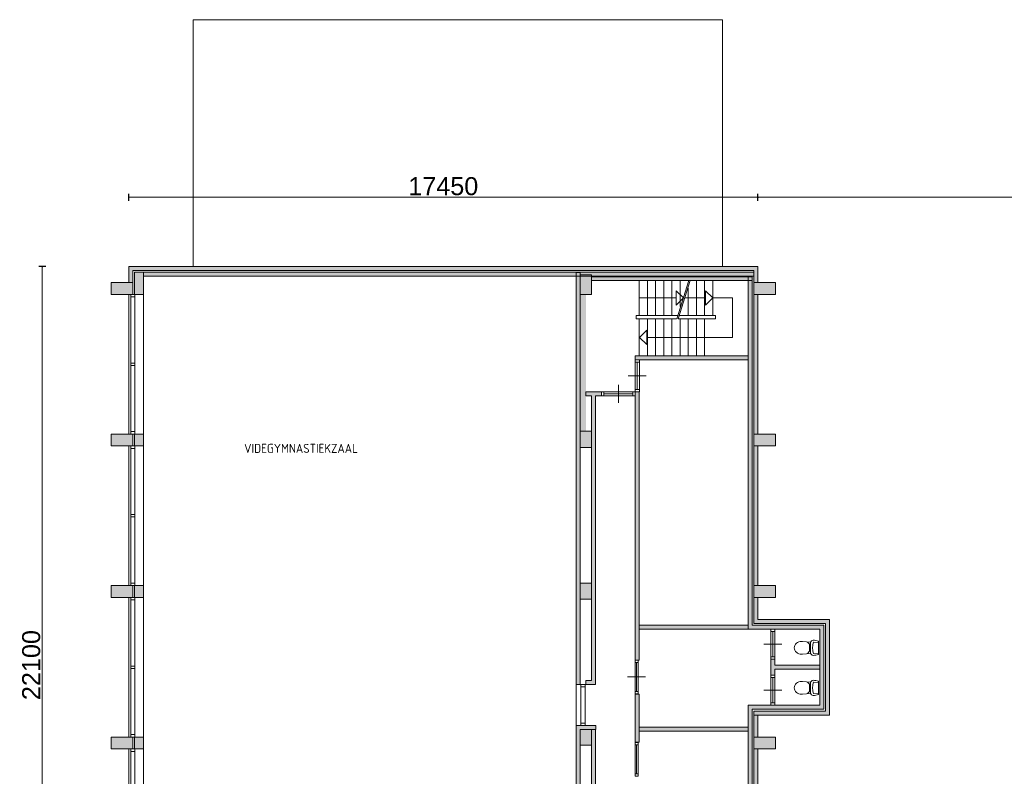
# Model space of a CAD drawing. Header units: millimetres. Extents: x 755778 to 1537169, y 90093 to 392038.
# Tile 120 of 134: x 1143142 to 1170454, y 367239 to 388218. Entities that reach past the tile are written whole.
import ezdxf

# ---------------------------------------------------------------- set-up
doc = ezdxf.new("R2010")
doc.units = ezdxf.units.MM
doc.layers.add('maatlijnen', color=7, linetype='Continuous')
doc.layers.add('NIV 3HB', color=7, linetype='Continuous')
doc.styles.add('2', font='iso', dxfattribs={"height": 250})
doc.styles.get("Standard").update_dxf_attribs({"font": 'arial.ttf'})
doc.dimstyles.new('even', dxfattribs={"dimtxt": 500, "dimasz": 50, "dimexe": 100, "dimexo": 0, "dimgap": 50, "dimtad": 1, "dimdec": 0, "dimzin": 0, "dimdsep": 46, "dimtxsty": 'Standard', "dimblk": 'DOT', "dimcen": 1, "dimclrd": 7, "dimclre": 7, "dimclrt": 7, "dimadec": 0, "dimazin": 0, "dimtfac": 1, "dimtdec": 0, "dimtofl": 0, "dimtmove": 0, "dimatfit": 2, "dimldrblk": 'DOT', "dimfxl": 100, "dimfxlon": 1, "dimtolj": 1, "dimtzin": 0, "dimlwd": 5, "dimarcsym": 0})

# ---------------------------------------------------------------- blocks, each defined once
blk = doc.blocks.new('_Dot')
at = {"color": 0, "linetype": 'ByBlock', "lineweight": -2}
blk.add_line((-0.5, 0), (-1, 0), dxfattribs=at)
at = {"color": 0, "linetype": 'ByBlock', "const_width": 0.5}
blk.add_lwpolyline([(-0.25, 0, 1), (0.25, 0, 1)], format="xyb", close=True, dxfattribs=at)
blk = doc.blocks.new('*D159')
at = {"layer": 'Defpoints', "color": 0, "lineweight": 5, "transparency": 16777216}
for p in [(1163616, 383294), (1146166, 381373), (1163616, 381373)]:
    blk.add_point(p, dxfattribs=at)
at = {"layer": 'maatlijnen', "color": 7, "lineweight": -2, "transparency": 16777216}
for p, q in [((1146166, 383194), (1146166, 383394)), ((1163616, 383194), (1163616, 383394))]:
    blk.add_line(p, q, dxfattribs=at)
at = {"layer": 'maatlijnen', "color": 7, "lineweight": 5, "transparency": 16777216}
blk.add_line((1146216, 383294), (1163566, 383294), dxfattribs=at)
at = {"layer": 'maatlijnen', "color": 7, "lineweight": 5, "transparency": 16777216, "xscale": 50, "yscale": 50, "zscale": 50, "rotation": 180}
blk.add_blockref('_Dot', (1146166, 383294), dxfattribs=at)
at = {"layer": 'maatlijnen', "color": 7, "lineweight": 5, "transparency": 16777216, "xscale": 50, "yscale": 50, "zscale": 50}
blk.add_blockref('_Dot', (1163616, 383294), dxfattribs=at)
at = {"layer": 'maatlijnen', "color": 7, "lineweight": 5, "transparency": 16777216, "insert": (1154891, 383599), "char_height": 500, "attachment_point": 5}
blk.add_mtext('\\A1;17450', dxfattribs=at)
blk = doc.blocks.new('*D160')
at = {"layer": 'Defpoints', "color": 0, "lineweight": 5, "transparency": 16777216}
for p in [(1146166, 381373), (1143768, 359273), (1146166, 359273)]:
    blk.add_point(p, dxfattribs=at)
at = {"layer": 'maatlijnen', "color": 7, "lineweight": -2, "transparency": 16777216}
for p, q in [((1143868, 381373), (1143668, 381373)), ((1143868, 359273), (1143668, 359273))]:
    blk.add_line(p, q, dxfattribs=at)
at = {"layer": 'maatlijnen', "color": 7, "lineweight": 5, "transparency": 16777216}
blk.add_line((1143768, 381323), (1143768, 359323), dxfattribs=at)
at = {"layer": 'maatlijnen', "color": 7, "lineweight": 5, "transparency": 16777216, "xscale": 50, "yscale": 50, "zscale": 50}
for p, rotation in [((1143768, 381373), 90), ((1143768, 359273), 270)]:
    blk.add_blockref('_Dot', p, dxfattribs=dict(at, rotation=rotation))
at = {"layer": 'maatlijnen', "color": 7, "lineweight": 5, "transparency": 16777216, "insert": (1143463, 370323), "char_height": 500, "attachment_point": 5, "rotation": 90}
blk.add_mtext('\\A1;22100', dxfattribs=at)
blk = doc.blocks.new('*D162')
at = {"layer": 'Defpoints', "color": 0, "lineweight": 5, "transparency": 16777216}
for p in [(1223616, 383294), (1163616, 381373), (1223616, 380933)]:
    blk.add_point(p, dxfattribs=at)
at = {"layer": 'maatlijnen', "color": 7, "lineweight": -2, "transparency": 16777216}
for p, q in [((1163616, 383194), (1163616, 383394)), ((1223616, 383194), (1223616, 383394))]:
    blk.add_line(p, q, dxfattribs=at)
at = {"layer": 'maatlijnen', "color": 7, "lineweight": 5, "transparency": 16777216}
blk.add_line((1163666, 383294), (1223566, 383294), dxfattribs=at)
at = {"layer": 'maatlijnen', "color": 7, "lineweight": 5, "transparency": 16777216, "xscale": 50, "yscale": 50, "zscale": 50, "rotation": 180}
blk.add_blockref('_Dot', (1163616, 383294), dxfattribs=at)
at = {"layer": 'maatlijnen', "color": 7, "lineweight": 5, "transparency": 16777216, "xscale": 50, "yscale": 50, "zscale": 50}
blk.add_blockref('_Dot', (1223616, 383294), dxfattribs=at)
at = {"layer": 'maatlijnen', "color": 7, "lineweight": 5, "transparency": 16777216, "insert": (1193616, 383599), "char_height": 500, "attachment_point": 5}
blk.add_mtext('\\A1;60000', dxfattribs=at)

msp = doc.modelspace()

# ---------------------------------------------------------------- hatches: boundary and pattern name
at = {"layer": 'NIV 3HB', "lineweight": 5}
for points in [[(1163616.2, 381373.1), (1146166.2, 381373.1), (1146166.2, 380928.1), (1146276.2, 380928.1), (1146276.2, 381263.1), (1163506.2, 381263.1), (1163506.2, 380928.1), (1163616.2, 380928.1)], [(1158576.2, 381103.1), (1158576.2, 381213.1), (1146576.2, 381213.1), (1146576.2, 381103.1)], [(1158686.2, 381148.1), (1158686.2, 381212), (1158576.2, 381212), (1158576.2, 369788.1), (1158686.2, 369788.1)], [(1159006.2, 381088.1), (1159006.2, 380988.1), (1163346.2, 380988.1), (1163346.2, 381088.1)], [(1165336.2, 371318.1), (1165336.2, 369208.1), (1163346.2, 369208.1), (1163346.2, 359578.1), (1163456.2, 359578.1), (1163456.2, 369098.1), (1165446.2, 369098.1), (1165446.2, 371428.1), (1163456.2, 371428.1), (1163456.2, 381088.1), (1163346.2, 381088.1), (1163346.2, 371318.1)], [(1158846.2, 380598.1), (1158686.2, 380598.1), (1158686.2, 376808.1), (1158846.2, 376808.1)], [(1163616.2, 380598.1), (1163506.2, 380598.1), (1163506.2, 376728.1), (1163616.2, 376728.1)], [(1163346.2, 378898.1), (1160216.2, 378898.1), (1160216.2, 378788.1), (1160330.2, 378788.1), (1162276.2, 378788.1), (1162386.2, 378788.1), (1163346.2, 378788.1)], [(1159281.1, 377898.1), (1158846.2, 377898.1), (1158846.2, 377788.1), (1159006.2, 377788.1), (1159006.2, 369898.1), (1158846.2, 369898.1), (1158846.2, 369788.1), (1159116.2, 369788.1), (1159116.2, 369898.1), (1159116.2, 377788.1), (1159281.1, 377788.1)], [(1160215.9, 370463), (1160325.9, 370463), (1160325.9, 377898.1), (1160215.9, 377898.1)], [(1163616.2, 376398.1), (1163506.2, 376398.1), (1163506.2, 372528.1), (1163616.2, 372528.1)], [(1165606.2, 371588.1), (1163616.2, 371588.1), (1163616.2, 372198.1), (1163506.2, 372198.1), (1163506.2, 371478.1), (1165496.2, 371478.1), (1165496.2, 369048.1), (1163506.2, 369048.1), (1163506.2, 368938.1), (1163616.2, 368938.1), (1165606.2, 368938.1)], [(1160325.9, 371428.1), (1160325.9, 371318.1), (1163346.2, 371318.1), (1163346.2, 371428.1)], [(1160325.9, 369519.7), (1160215.9, 369519.7), (1160215.9, 368186.6), (1160325.9, 368186.6)], [(1159121.1, 368648.1), (1158576.2, 368648.1), (1158576.2, 359928.1), (1158686.2, 359928.1), (1158686.2, 368538.1), (1159006.2, 368538.1), (1159121.1, 368538.1)], [(1160325.9, 368598.9), (1160325.9, 368488.9), (1163346.2, 368488.9), (1163346.2, 368598.9)], [(1163616.2, 367998.1), (1163506.2, 367998.1), (1163506.2, 364128.1), (1163616.2, 364128.1)]]:
    msp.add_hatch(color=7, dxfattribs=at).paths.add_polyline_path(points)
at = {"layer": 'NIV 3HB', "lineweight": 5, "true_color": 0x555d61}
h = msp.add_hatch(color=251, dxfattribs=at)
h.paths.add_polyline_path([(1146326.2, 381213.1), (1146576.2, 381213.1), (1146576.2, 380598.1), (1146326.2, 380598.1)])
h.paths.add_polyline_path([(1146326.2, 376728.1), (1146326.2, 376398.1), (1146576.2, 376398.1), (1146576.2, 376728.1)])
h.paths.add_polyline_path([(1146326.2, 372528.1), (1146326.2, 372198.1), (1146576.2, 372198.1), (1146576.2, 372528.1)])
h.paths.add_polyline_path([(1146326.2, 368328.1), (1146326.2, 367998.1), (1146576.2, 367998.1), (1146576.2, 368328.1)])
h.paths.add_polyline_path([(1146326.2, 364128.1), (1146326.2, 363798.1), (1146576.2, 363798.1), (1146576.2, 364128.1)])
h.paths.add_polyline_path([(1146576.2, 359433.1), (1146326.2, 359433.1), (1146326.2, 359928.1), (1146576.2, 359928.1)])
h = msp.add_hatch(color=251, dxfattribs=at)
h.paths.add_polyline_path([(1146326.2, 381213.1), (1146576.2, 381213.1), (1146576.2, 380598.1), (1146326.2, 380598.1)])
h.paths.add_polyline_path([(1146326.2, 376728.1), (1146326.2, 376398.1), (1146576.2, 376398.1), (1146576.2, 376728.1)])
h.paths.add_polyline_path([(1146326.2, 372528.1), (1146326.2, 372198.1), (1146576.2, 372198.1), (1146576.2, 372528.1)])
h.paths.add_polyline_path([(1146326.2, 368328.1), (1146326.2, 367998.1), (1146576.2, 367998.1), (1146576.2, 368328.1)])
h.paths.add_polyline_path([(1146326.2, 364128.1), (1146326.2, 363798.1), (1146576.2, 363798.1), (1146576.2, 364128.1)])
h.paths.add_polyline_path([(1146576.2, 359433.1), (1146326.2, 359433.1), (1146326.2, 359928.1), (1146576.2, 359928.1)])
at = {"layer": 'NIV 3HB', "lineweight": 5}
for points in [[(1163506.2, 381213.1), (1146576.2, 381213.1), (1146576.2, 381103.1), (1163506.2, 381103.1)], [(1165336.2, 370317.7), (1164086.2, 370317.7), (1164086.2, 370484.1), (1163976.2, 370484.1), (1163976.2, 370042.1), (1164086.2, 370042.1), (1164086.2, 370207.7), (1165336.2, 370207.7)], [(1163506.2, 368328.1), (1163616.2, 368328.1), (1163616.2, 368938.1), (1163506.2, 368938.1)], [(1159116.2, 368538.1), (1159006.2, 368538.1), (1159006.2, 368098.1), (1159006.2, 362088.1), (1159116.2, 362088.1)]]:
    msp.add_hatch(color=7, dxfattribs=at).paths.add_polyline_path(points, flags=17)
at = {"layer": 'NIV 3HB', "lineweight": 5, "true_color": 0x555d61}
for points in [[(1158686.2, 380598.1), (1158686.2, 381148.1), (1159006.2, 381148.1), (1159006.2, 380598.1)], [(1158686.2, 376353.1), (1158686.2, 376808.1), (1159006.2, 376808.1), (1159006.2, 376353.1)], [(1158686.2, 372153.1), (1158686.2, 372593.1), (1159006.2, 372593.1), (1159006.2, 372153.1)], [(1164106.2, 372528.1), (1163506.2, 372528.1), (1163506.2, 372198.1), (1164106.2, 372198.1)], [(1158686.2, 368098.1), (1158686.2, 368538.1), (1159006.2, 368538.1), (1159006.2, 368098.1)], [(1164106.2, 368328.1), (1163506.2, 368328.1), (1163506.2, 367998.1), (1164106.2, 367998.1)]]:
    msp.add_hatch(color=251, dxfattribs=at).paths.add_polyline_path(points)
h = msp.add_hatch(color=251, dxfattribs=at)
h.paths.add_polyline_path([(1145676.2, 380598.1), (1145676.2, 380928.1), (1146276.2, 380928.1), (1146276.2, 380598.1)])
h.paths.add_polyline_path([(1145676.2, 376398.1), (1145676.2, 376728.1), (1146276.2, 376728.1), (1146276.2, 376398.1)])
h.paths.add_polyline_path([(1145676.2, 372198.1), (1145676.2, 372528.1), (1146276.2, 372528.1), (1146276.2, 372198.1)])
h.paths.add_polyline_path([(1145676.2, 367998.1), (1145676.2, 368328.1), (1146276.2, 368328.1), (1146276.2, 367998.1)])
h.paths.add_polyline_path([(1145676.2, 363798.1), (1145676.2, 364128.1), (1146276.2, 364128.1), (1146276.2, 363798.1)])
h.paths.add_polyline_path([(1145676.2, 359598.1), (1145676.2, 359928.1), (1146276.2, 359928.1), (1146276.2, 359598.1)])
h = msp.add_hatch(color=251, dxfattribs=at)
h.paths.add_polyline_path([(1164106.2, 380598.1), (1164106.2, 380928.1), (1163506.2, 380928.1), (1163506.2, 380598.1)])
h.paths.add_polyline_path([(1164106.2, 376398.1), (1164106.2, 376728.1), (1163506.2, 376728.1), (1163506.2, 376398.1)])

# ---------------------------------------------------------------- linework, layer by layer
at = {"layer": 'NIV 3HB', "color": 251, "lineweight": 5, "true_color": 0x555d61}
for p, q in [((1162636.2, 388218.1), (1147951.2, 388218.1)), ((1147951.2, 388218.1), (1147951.2, 381373.1)), ((1162636.2, 381373.1), (1162636.2, 388218.1))]:
    msp.add_line(p, q, dxfattribs=at)
at = {"layer": 'NIV 3HB', "color": 7, "lineweight": 5}
for p, q in [((1163616.2, 381373.1), (1146166.2, 381373.1)), ((1146166.2, 381373.1), (1146166.2, 380928.1)), ((1163616.2, 380928.1), (1163616.2, 381373.1)), ((1146276.2, 381263.1), (1163506.2, 381263.1)), ((1146276.2, 380928.1), (1146276.2, 381263.1)), ((1146326.2, 381213.1), (1146576.2, 381213.1)), ((1146326.2, 380598.1), (1146326.2, 381213.1)), ((1146326.2, 381213.1), (1146576.2, 381213.1)), ((1146326.2, 380598.1), (1146326.2, 381213.1)), ((1146576.2, 381103.1), (1146576.2, 381213.1)), ((1146576.2, 381213.1), (1158576.2, 381213.1)), ((1146576.2, 381213.1), (1163506.2, 381213.1)), ((1146576.2, 381213.1), (1146576.2, 380598.1)), ((1146576.2, 381213.1), (1146576.2, 380598.1)), ((1158576.2, 381103.1), (1146576.2, 381103.1)), ((1163506.2, 381103.1), (1146576.2, 381103.1)), ((1158686.2, 381212), (1158576.2, 381212)), ((1158576.2, 381212), (1158576.2, 369788.1)), ((1158686.2, 369788.1), (1158686.2, 381212)), ((1158686.2, 380598.1), (1158686.2, 381148.1)), ((1158686.2, 381148.1), (1159006.2, 381148.1)), ((1159006.2, 381148.1), (1159006.2, 380598.1)), ((1163456.2, 381088.1), (1159006.2, 381088.1)), ((1163456.2, 381088.1), (1163346.2, 381088.1)), ((1163346.2, 381088.1), (1163346.2, 371318.1)), ((1163456.2, 371428.1), (1163456.2, 381088.1)), ((1163506.2, 381263.1), (1163506.2, 380928.1)), ((1145676.2, 380598.1), (1145676.2, 380928.1)), ((1145676.2, 380928.1), (1146276.2, 380928.1)), ((1146166.2, 380928.1), (1146276.2, 380928.1)), ((1146276.2, 380928.1), (1146276.2, 380598.1)), ((1163456.2, 380988.1), (1159006.2, 380988.1)), ((1160326.2, 380988.1), (1160326.2, 380020.6)), ((1160552.9, 380988.1), (1160552.9, 380020.6)), ((1160779.5, 380988.1), (1160779.5, 380020.6)), ((1161006.2, 380988.1), (1161006.2, 380020.6)), ((1161232.9, 380988.1), (1161232.9, 380020.6)), ((1161366.4, 379920.6), (1161703.4, 380988.1)), ((1161405.4, 379920.6), (1161742.4, 380988.1)), ((1161459.5, 380988.1), (1161459.5, 380265.9)), ((1161686.2, 380776.7), (1161686.2, 380020.6)), ((1161912.9, 380988.1), (1161912.9, 380020.6)), ((1162139.5, 380988.1), (1162139.5, 380020.6)), ((1162366.2, 380988.1), (1162366.2, 380020.6)), ((1163506.2, 380928.1), (1163616.2, 380928.1)), ((1164106.2, 380928.1), (1163506.2, 380928.1)), ((1163506.2, 380928.1), (1163506.2, 380598.1)), ((1164106.2, 380598.1), (1164106.2, 380928.1)), ((1146276.2, 380598.1), (1145676.2, 380598.1)), ((1146166.2, 380598.1), (1146166.2, 376728.1)), ((1146222.2, 378696.6), (1146222.2, 380531.1)), ((1146576.2, 380598.1), (1146326.2, 380598.1)), ((1146576.2, 380598.1), (1146326.2, 380598.1)), ((1146336.2, 380531.1), (1146336.2, 378696.6)), ((1146576.2, 376728.1), (1146576.2, 380598.1)), ((1159006.2, 380598.1), (1158686.2, 380598.1)), ((1160326.2, 380504.3), (1161350.7, 380504.3)), ((1161350.7, 380304.3), (1161350.7, 380704.3)), ((1161350.7, 380704.3), (1161550.7, 380504.3)), ((1161550.7, 380504.3), (1161350.7, 380304.3)), ((1161589.7, 380504.3), (1162166.2, 380504.3)), ((1162166.2, 380304.3), (1162166.2, 380704.3)), ((1162166.2, 380704.3), (1162366.2, 380504.3)), ((1162366.2, 380504.3), (1162166.2, 380304.3)), ((1162366.2, 380504.3), (1162916, 380504.3)), ((1162916, 380504.3), (1162916, 379409.3)), ((1163506.2, 380598.1), (1164106.2, 380598.1)), ((1163506.2, 380598.1), (1163506.2, 376728.1)), ((1163616.2, 380598.1), (1163506.2, 380598.1)), ((1163616.2, 376728.1), (1163616.2, 380598.1)), ((1161388.9, 380020.6), (1160246.2, 380020.6)), ((1160246.2, 380020.6), (1160246.2, 379920.6)), ((1160246.2, 379920.6), (1161362.3, 379920.6)), ((1160326.2, 379920.6), (1160326.2, 378898.1)), ((1160552.9, 379920.6), (1160552.9, 378898.1)), ((1160779.5, 379920.6), (1160779.5, 378898.1)), ((1161006.2, 379920.6), (1161006.2, 378898.1)), ((1161232.9, 379920.6), (1161232.9, 378898.1)), ((1162446.2, 379920.6), (1161405.4, 379920.6)), ((1161437, 380020.6), (1162446.2, 380020.6)), ((1161459.5, 379920.6), (1161459.5, 378898.1)), ((1161686.2, 379920.6), (1161686.2, 378898.1)), ((1161912.9, 379920.6), (1161912.9, 378898.1)), ((1162139.5, 379920.6), (1162139.5, 378898.1)), ((1162446.2, 380020.6), (1162446.2, 379920.6)), ((1160334.2, 379409.3), (1160534.2, 379609.3)), ((1160534.2, 379209.3), (1160334.2, 379409.3)), ((1160534.2, 379609.3), (1160534.2, 379209.3)), ((1162916, 379409.3), (1160534.2, 379409.3)), ((1163346.2, 378898.1), (1160216.2, 378898.1)), ((1160216.2, 378898.1), (1160216.2, 378788.1)), ((1163346.2, 378788.1), (1163346.2, 378898.1)), ((1146222.2, 376795.1), (1146222.2, 378629.6)), ((1146336.2, 378629.6), (1146336.2, 376795.1)), ((1160216.2, 378788.1), (1162276.2, 378788.1)), ((1160216.2, 378721.1), (1160216.2, 377965.1)), ((1160273.2, 378721.1), (1160273.2, 377965.1)), ((1160330.2, 378721.1), (1160330.2, 377965.1)), ((1162276.2, 378788.1), (1162386.2, 378788.1)), ((1162386.2, 378788.1), (1163346.2, 378788.1)), ((1160023.2, 378343.1), (1160523.2, 378343.1)), ((1159748.8, 377591.9), (1159748.8, 378091.9)), ((1159281.1, 377898.1), (1158846.2, 377898.1)), ((1158846.2, 377898.1), (1158846.2, 377788.1)), ((1158846.2, 377788.1), (1159006.2, 377788.1)), ((1159006.2, 377788.1), (1159006.2, 369898.1)), ((1159116.2, 369898.1), (1159116.2, 377788.1)), ((1159116.2, 377788.1), (1159281.1, 377788.1)), ((1159281.1, 377788.1), (1159281.1, 377898.1)), ((1159348.8, 377898.9), (1160148.8, 377898.9)), ((1160148.8, 377841.9), (1159348.8, 377841.9)), ((1159348.8, 377784.9), (1160148.8, 377784.9)), ((1160325.9, 377898.2), (1160215.9, 377898.2)), ((1160215.9, 377898.2), (1160215.9, 370463)), ((1160325.9, 370463), (1160325.9, 377898.2)), ((1145676.2, 376398.1), (1145676.2, 376728.1)), ((1145676.2, 376728.1), (1146276.2, 376728.1)), ((1146276.2, 376728.1), (1146276.2, 376398.1)), ((1146326.2, 376728.1), (1146326.2, 376398.1)), ((1146576.2, 376728.1), (1146326.2, 376728.1)), ((1146576.2, 376398.1), (1146576.2, 376728.1)), ((1158686.2, 376353.1), (1158686.2, 376808.1)), ((1158686.2, 376808.1), (1159006.2, 376808.1)), ((1159006.2, 376808.1), (1159006.2, 376353.1)), ((1164106.2, 376728.1), (1163506.2, 376728.1)), ((1163506.2, 376728.1), (1163506.2, 376398.1)), ((1163506.2, 376728.1), (1163616.2, 376728.1)), ((1164106.2, 376398.1), (1164106.2, 376728.1)), ((1146276.2, 376398.1), (1145676.2, 376398.1)), ((1146166.2, 376398.1), (1146166.2, 372528.1)), ((1146326.2, 376398.1), (1146576.2, 376398.1)), ((1146576.2, 372528.1), (1146576.2, 376398.1)), ((1163506.2, 376398.1), (1164106.2, 376398.1)), ((1163506.2, 376398.1), (1163506.2, 372528.1)), ((1163616.2, 376398.1), (1163506.2, 376398.1)), ((1163616.2, 372528.1), (1163616.2, 376398.1)), ((1146222.2, 374496.6), (1146222.2, 376331.1)), ((1146336.2, 376331.1), (1146336.2, 374496.6)), ((1159006.2, 376353.1), (1158686.2, 376353.1)), ((1146222.2, 372595.1), (1146222.2, 374429.6)), ((1146336.2, 374429.6), (1146336.2, 372595.1)), ((1158686.2, 372153.1), (1158686.2, 372593.1)), ((1158686.2, 372593.1), (1159006.2, 372593.1)), ((1159006.2, 372593.1), (1159006.2, 372153.1)), ((1145676.2, 372198.1), (1145676.2, 372528.1)), ((1145676.2, 372528.1), (1146276.2, 372528.1)), ((1146276.2, 372528.1), (1146276.2, 372198.1)), ((1146326.2, 372528.1), (1146326.2, 372198.1)), ((1146576.2, 372528.1), (1146326.2, 372528.1)), ((1146576.2, 372198.1), (1146576.2, 372528.1)), ((1163506.2, 372528.1), (1163616.2, 372528.1)), ((1164106.2, 372528.1), (1163506.2, 372528.1)), ((1163506.2, 372528.1), (1163506.2, 372198.1)), ((1164106.2, 372198.1), (1164106.2, 372528.1)), ((1146276.2, 372198.1), (1145676.2, 372198.1)), ((1146166.2, 372198.1), (1146166.2, 368328.1)), ((1146222.2, 370296.6), (1146222.2, 372131.1)), ((1146326.2, 372198.1), (1146576.2, 372198.1)), ((1146336.2, 372131.1), (1146336.2, 370296.6)), ((1146576.2, 368328.1), (1146576.2, 372198.1)), ((1159006.2, 372153.1), (1158686.2, 372153.1)), ((1163506.2, 372198.1), (1163506.2, 371478.1)), ((1163616.2, 372198.1), (1163506.2, 372198.1)), ((1163506.2, 372198.1), (1164106.2, 372198.1)), ((1163616.2, 371588.1), (1163616.2, 372198.1)), ((1163506.2, 371478.1), (1165496.2, 371478.1)), ((1165606.2, 371588.1), (1163616.2, 371588.1)), ((1165496.2, 371478.1), (1165496.2, 369048.1)), ((1165606.2, 368938.1), (1165606.2, 371588.1)), ((1163346.2, 371428.1), (1160325.9, 371428.1)), ((1160325.9, 371428.1), (1160325.9, 371320.8)), ((1160325.9, 371320.8), (1160325.9, 371318.1)), ((1160325.9, 371318.1), (1163346.2, 371318.1)), ((1163346.2, 371318.1), (1163346.2, 371428.1)), ((1163346.2, 371318.1), (1165336.2, 371318.1)), ((1165446.2, 371428.1), (1163456.2, 371428.1)), ((1163974.2, 371251.1), (1163974.2, 370551.1)), ((1164031.2, 371251.1), (1164031.2, 370551.1)), ((1164088.2, 371251.1), (1164088.2, 370551.1)), ((1165336.2, 371318.1), (1165336.2, 369208.1)), ((1165446.2, 369098.1), (1165446.2, 371428.1)), ((1163781.2, 370901.1), (1164281.2, 370901.1)), ((1160214, 370392.8), (1160214, 370462.8)), ((1160214, 370462.8), (1160294, 370462.8)), ((1160294, 370392.8), (1160214, 370392.8)), ((1160214, 370392.8), (1160214, 369592.8)), ((1160215.9, 370463), (1160325.9, 370463)), ((1160254, 370392.8), (1160254, 369592.8)), ((1160294, 370462.8), (1160294, 370392.8)), ((1160294, 370392.8), (1160294, 369592.8)), ((1164086.2, 370484.1), (1163976.2, 370484.1)), ((1163976.2, 370484.1), (1163976.2, 370042.1)), ((1164086.2, 370317.7), (1164086.2, 370484.1)), ((1146222.2, 368395.1), (1146222.2, 370229.6)), ((1146336.2, 370229.6), (1146336.2, 368395.1)), ((1165336.2, 370317.7), (1164086.2, 370317.7)), ((1164086.2, 370042.1), (1164086.2, 370207.7)), ((1164086.2, 370207.7), (1165336.2, 370207.7)), ((1165336.2, 370207.7), (1165336.2, 370317.7)), ((1159006.2, 369898.1), (1158846.2, 369898.1)), ((1158846.2, 369898.1), (1158846.2, 369788.1)), ((1159116.2, 369788.1), (1159116.2, 369898.1)), ((1160004, 369992.8), (1160504, 369992.8)), ((1163974.2, 369975.1), (1163974.2, 369275.1)), ((1163976.2, 370042.1), (1164086.2, 370042.1)), ((1164031.2, 369975.1), (1164031.2, 369275.1)), ((1164088.2, 369975.1), (1164088.2, 369275.1)), ((1158576.2, 369788.1), (1158686.2, 369788.1)), ((1158576.2, 369788.1), (1158576.2, 368648.1)), ((1158709.2, 369721.1), (1158709.2, 368715.1)), ((1158823.2, 369721.1), (1158823.2, 368715.1)), ((1158846.2, 369788.1), (1159116.2, 369788.1)), ((1160214, 369522.8), (1160214, 369592.8)), ((1160214, 369592.8), (1160294, 369592.8)), ((1160294, 369592.8), (1160294, 369522.8)), ((1163781.2, 369625.1), (1164281.2, 369625.1)), ((1160294, 369522.8), (1160214, 369522.8)), ((1160325.9, 369519.7), (1160215.9, 369519.7)), ((1160215.9, 369519.7), (1160215.9, 368186.6)), ((1160325.9, 368186.6), (1160325.9, 369519.7)), ((1165336.2, 369208.1), (1163346.2, 369208.1)), ((1163346.2, 369208.1), (1163346.2, 359578.1)), ((1163456.2, 359578.1), (1163456.2, 369098.1)), ((1163456.2, 369098.1), (1165446.2, 369098.1)), ((1165496.2, 369048.1), (1163506.2, 369048.1)), ((1163506.2, 369048.1), (1163506.2, 368938.1)), ((1163616.2, 368938.1), (1163506.2, 368938.1)), ((1163506.2, 368938.1), (1163506.2, 368328.1)), ((1163506.2, 368938.1), (1165606.2, 368938.1)), ((1163616.2, 368328.1), (1163616.2, 368938.1)), ((1159121.1, 368648.1), (1158576.2, 368648.1)), ((1158576.2, 368648.1), (1158576.2, 359928.1)), ((1158686.2, 368098.1), (1158686.2, 368538.1)), ((1158686.2, 368538.1), (1159006.2, 368538.1)), ((1158686.2, 359928.1), (1158686.2, 368538.1)), ((1158686.2, 368538.1), (1159121.1, 368538.1)), ((1159006.2, 368538.1), (1159006.2, 368098.1)), ((1159116.2, 368538.1), (1159006.2, 368538.1)), ((1159006.2, 368538.1), (1159006.2, 362088.1)), ((1159116.2, 362088.1), (1159116.2, 368538.1)), ((1159121.1, 368538.1), (1159121.1, 368648.1)), ((1163346.2, 368598.9), (1160325.9, 368598.9)), ((1160325.9, 368598.9), (1160325.9, 368488.9)), ((1160325.9, 368488.9), (1163346.2, 368488.9)), ((1163346.2, 368488.9), (1163346.2, 368598.9)), ((1145676.2, 367998.1), (1145676.2, 368328.1)), ((1145676.2, 368328.1), (1146276.2, 368328.1)), ((1146276.2, 368328.1), (1146276.2, 367998.1)), ((1146326.2, 368328.1), (1146326.2, 367998.1)), ((1146576.2, 368328.1), (1146326.2, 368328.1)), ((1146576.2, 367998.1), (1146576.2, 368328.1)), ((1160214, 368110.7), (1160214, 368180.7)), ((1160214, 368180.7), (1160294, 368180.7)), ((1160215.9, 368186.6), (1160325.9, 368186.6)), ((1160294, 368180.7), (1160294, 368110.7)), ((1163506.2, 368328.1), (1163616.2, 368328.1)), ((1164106.2, 368328.1), (1163506.2, 368328.1)), ((1163506.2, 368328.1), (1163506.2, 367998.1)), ((1164106.2, 367998.1), (1164106.2, 368328.1)), ((1146276.2, 367998.1), (1145676.2, 367998.1)), ((1146166.2, 367998.1), (1146166.2, 364128.1)), ((1146222.2, 366096.6), (1146222.2, 367931.1)), ((1146326.2, 367998.1), (1146576.2, 367998.1)), ((1146336.2, 367931.1), (1146336.2, 366096.6)), ((1146576.2, 364128.1), (1146576.2, 367998.1)), ((1159006.2, 368098.1), (1158686.2, 368098.1)), ((1160294, 368110.7), (1160214, 368110.7)), ((1160214, 368110.7), (1160214, 367310.7)), ((1160254, 368110.7), (1160254, 367310.7)), ((1160294, 368110.7), (1160294, 367310.7)), ((1163506.2, 367998.1), (1163506.2, 364128.1)), ((1163616.2, 367998.1), (1163506.2, 367998.1)), ((1163506.2, 367998.1), (1164106.2, 367998.1)), ((1163616.2, 364128.1), (1163616.2, 367998.1)), ((1160214, 367240.7), (1160214, 367310.7)), ((1160214, 367310.7), (1160294, 367310.7)), ((1160294, 367240.7), (1160214, 367240.7)), ((1160294, 367310.7), (1160294, 367240.7))]:
    msp.add_line(p, q, dxfattribs=at)
at = {"layer": 'NIV 3HB', "color": 7, "linetype": 'ByBlock', "lineweight": 5}
for p, q in [((1146222.2, 380598.1), (1146222.2, 380531.1)), ((1146336.2, 380598.1), (1146222.2, 380598.1)), ((1146336.2, 380531.1), (1146222.2, 380531.1)), ((1146336.2, 380531.1), (1146336.2, 380598.1)), ((1146222.2, 378696.6), (1146222.2, 378629.6)), ((1146336.2, 378696.6), (1146222.2, 378696.6)), ((1146336.2, 378629.6), (1146222.2, 378629.6)), ((1146336.2, 378629.6), (1146336.2, 378696.6)), ((1160216.2, 378788.1), (1160216.2, 378721.1)), ((1160330.2, 378788.1), (1160216.2, 378788.1)), ((1160330.2, 378721.1), (1160216.2, 378721.1)), ((1160330.2, 378721.1), (1160330.2, 378788.1)), ((1159348.8, 377898.9), (1159281.8, 377898.9)), ((1159281.8, 377898.9), (1159281.8, 377784.9)), ((1159281.8, 377784.9), (1159348.8, 377784.9)), ((1159348.8, 377898.9), (1159348.8, 377784.9)), ((1160215.8, 377898.9), (1160148.8, 377898.9)), ((1160148.8, 377898.9), (1160148.8, 377784.9)), ((1160148.8, 377784.9), (1160215.8, 377784.9)), ((1160215.8, 377898.9), (1160215.8, 377784.9)), ((1160216.2, 377965.1), (1160216.2, 377898.1)), ((1160330.2, 377965.1), (1160216.2, 377965.1)), ((1160330.2, 377898.1), (1160216.2, 377898.1)), ((1160330.2, 377898.1), (1160330.2, 377965.1)), ((1146222.2, 376795.1), (1146222.2, 376728.1)), ((1146336.2, 376795.1), (1146222.2, 376795.1)), ((1146336.2, 376728.1), (1146222.2, 376728.1)), ((1146336.2, 376728.1), (1146336.2, 376795.1)), ((1146222.2, 376398.1), (1146222.2, 376331.1)), ((1146336.2, 376398.1), (1146222.2, 376398.1)), ((1146336.2, 376331.1), (1146336.2, 376398.1)), ((1146336.2, 376331.1), (1146222.2, 376331.1)), ((1146222.2, 374496.6), (1146222.2, 374429.6)), ((1146336.2, 374496.6), (1146222.2, 374496.6)), ((1146336.2, 374429.6), (1146336.2, 374496.6)), ((1146336.2, 374429.6), (1146222.2, 374429.6)), ((1146222.2, 372595.1), (1146222.2, 372528.1)), ((1146336.2, 372595.1), (1146222.2, 372595.1)), ((1146336.2, 372528.1), (1146336.2, 372595.1)), ((1146336.2, 372528.1), (1146222.2, 372528.1)), ((1146222.2, 372198.1), (1146222.2, 372131.1)), ((1146336.2, 372198.1), (1146222.2, 372198.1)), ((1146336.2, 372131.1), (1146222.2, 372131.1)), ((1146336.2, 372131.1), (1146336.2, 372198.1)), ((1163974.2, 371318.1), (1163974.2, 371251.1)), ((1164088.2, 371318.1), (1163974.2, 371318.1)), ((1164088.2, 371251.1), (1163974.2, 371251.1)), ((1164088.2, 371251.1), (1164088.2, 371318.1)), ((1165082, 370957), (1164851.2, 370978.9)), ((1165052, 370900.3), (1164991.9, 370962.3)), ((1165052, 370704.6), (1165052, 370900.3)), ((1165082, 370662.8), (1165082, 370941)), ((1165170.5, 370959.5), (1165296, 370948.5)), ((1165296, 370988.3), (1165296, 370615.4)), ((1165082, 370647.9), (1164851.2, 370626)), ((1165052, 370704.6), (1164991.9, 370642.6)), ((1165170.5, 370644.3), (1165296, 370655.2)), ((1163974.2, 370551.1), (1163974.2, 370484.1)), ((1164088.2, 370551.1), (1163974.2, 370551.1)), ((1164088.2, 370484.1), (1163974.2, 370484.1)), ((1164088.2, 370484.1), (1164088.2, 370551.1)), ((1146222.2, 370296.6), (1146222.2, 370229.6)), ((1146336.2, 370296.6), (1146222.2, 370296.6)), ((1146336.2, 370229.6), (1146222.2, 370229.6)), ((1146336.2, 370229.6), (1146336.2, 370296.6)), ((1163974.2, 370042.1), (1163974.2, 369975.1)), ((1164088.2, 370042.1), (1163974.2, 370042.1)), ((1164088.2, 369975.1), (1163974.2, 369975.1)), ((1164088.2, 369975.1), (1164088.2, 370042.1)), ((1165082, 369846.6), (1164851.2, 369868.5)), ((1165052, 369789.9), (1164991.9, 369851.9)), ((1165082, 369552.4), (1165082, 369830.6)), ((1165170.5, 369849.1), (1165296, 369838.2)), ((1165296, 369878), (1165296, 369505)), ((1158709.2, 369788.1), (1158709.2, 369721.1)), ((1158823.2, 369788.1), (1158709.2, 369788.1)), ((1158823.2, 369721.1), (1158709.2, 369721.1)), ((1158823.2, 369721.1), (1158823.2, 369788.1)), ((1165082, 369537.5), (1164851.2, 369515.6)), ((1165052, 369594.2), (1164991.9, 369532.2)), ((1165052, 369594.2), (1165052, 369789.9)), ((1165170.5, 369533.9), (1165296, 369544.8)), ((1163974.2, 369275.1), (1163974.2, 369208.1)), ((1164088.2, 369275.1), (1163974.2, 369275.1)), ((1164088.2, 369208.1), (1164088.2, 369275.1)), ((1164088.2, 369208.1), (1163974.2, 369208.1)), ((1158709.2, 368715.1), (1158709.2, 368648.1)), ((1158823.2, 368715.1), (1158709.2, 368715.1)), ((1158823.2, 368648.1), (1158823.2, 368715.1)), ((1158823.2, 368648.1), (1158709.2, 368648.1)), ((1146222.2, 368395.1), (1146222.2, 368328.1)), ((1146336.2, 368395.1), (1146222.2, 368395.1)), ((1146336.2, 368328.1), (1146222.2, 368328.1)), ((1146336.2, 368328.1), (1146336.2, 368395.1)), ((1146222.2, 367998.1), (1146222.2, 367931.1)), ((1146336.2, 367998.1), (1146222.2, 367998.1)), ((1146336.2, 367931.1), (1146222.2, 367931.1)), ((1146336.2, 367931.1), (1146336.2, 367998.1))]:
    msp.add_line(p, q, dxfattribs=at)
for centre, radius, start, end in [((1164805.7, 370791.9), 181, 131.25548, 154.72196), ((1164820.1, 370775.5), 202.8, 109.96738, 131.25548), ((1164829.5, 370749.7), 230.2, 90, 109.96738), ((1164829.5, 370749.7), 230.2, 84.57812, 90), ((1165152.9, 370941), 70.9, 90, 180), ((1165842.9, 370801.9), 707.8, 168.49957, 191.50043), ((1165169.4, 370938.9), 20.6, 86.89039, 168.49957), ((1165153, 370565.3), 446.6, 71.32403, 90.01159), ((1164783.4, 370802.4), 156.3, 154.72196, 180), ((1164783.4, 370802.4), 156.3, 180, 205.27804), ((1164805.7, 370813), 181, 205.27804, 228.74452), ((1164820.1, 370829.4), 202.8, 228.74452, 250.03262), ((1164829.5, 370855.1), 230.2, 250.03262, 270), ((1165152.9, 370662.8), 70.9, 180, 270), ((1165169.4, 370664.8), 20.6, 191.50043, 273.10961), ((1164829.5, 370855.1), 230.2, 270, 275.42188), ((1165153, 371038.4), 446.6, 269.98841, 288.67597), ((1164805.7, 369681.5), 181, 131.25548, 154.72196), ((1164820.1, 369665.1), 202.8, 109.96738, 131.25548), ((1164829.5, 369639.4), 230.2, 90, 109.96738), ((1164829.5, 369639.4), 230.2, 84.57812, 90), ((1165152.9, 369830.6), 70.9, 90, 180), ((1165842.9, 369691.5), 707.8, 168.49957, 191.50043), ((1165169.4, 369828.5), 20.6, 86.89039, 168.49957), ((1165153, 369454.9), 446.6, 71.32403, 90.01159), ((1164783.4, 369692.1), 156.3, 154.72196, 180), ((1164783.4, 369692.1), 156.3, 180, 205.27804), ((1164805.7, 369702.6), 181, 205.27804, 228.74452), ((1164820.1, 369719), 202.8, 228.74452, 250.03262), ((1165152.9, 369552.4), 70.9, 180, 270), ((1165169.4, 369554.5), 20.6, 191.50043, 273.10961), ((1164829.5, 369744.8), 230.2, 250.03262, 270), ((1164829.5, 369744.8), 230.2, 270, 275.42188), ((1165153, 369928.1), 446.6, 269.98841, 288.67597)]:
    msp.add_arc(centre, radius, start, end, dxfattribs=at)

# ---------------------------------------------------------------- texts
at = {"layer": 'NIV 3HB', "color": 7, "linetype": 'Continuous', "lineweight": 5, "style": '2'}
msp.add_text('VIDEGYMNASTIEKZAAL', height=250, dxfattribs=at).set_placement((1149369.4, 376207.4))

# ---------------------------------------------------------------- dimensions: what is measured, and where the dimension line sits
at = {"layer": 'maatlijnen', "lineweight": 5}
dim = msp.add_linear_dim(base=(1163616.2, 383294), p1=(1146166.2, 381373.1), p2=(1163616.2, 381373.1), dimstyle='even', dxfattribs=at)
dim.commit()
dim.dimension.update_dxf_attribs({"geometry": '*D159', "text_midpoint": (1154891.2, 383599.3)})
dim = msp.add_linear_dim(base=(1223616.2, 383294), p1=(1163616.2, 381373.1), p2=(1223616.2, 380933.1), dimstyle='even', override={"dimtmove": 1}, dxfattribs=at)
dim.commit()
dim.dimension.update_dxf_attribs({"geometry": '*D162', "text_midpoint": (1193616.2, 383599.3)})
dim = msp.add_linear_dim(base=(1143768.1, 359273.1), p1=(1146166.2, 381373.1), p2=(1146166.2, 359273.1), angle=90, dimstyle='even', dxfattribs=at)
dim.commit()
dim.dimension.update_dxf_attribs({"geometry": '*D160', "text_midpoint": (1143462.8, 370323.1)})

doc.saveas('drawing.dxf')
